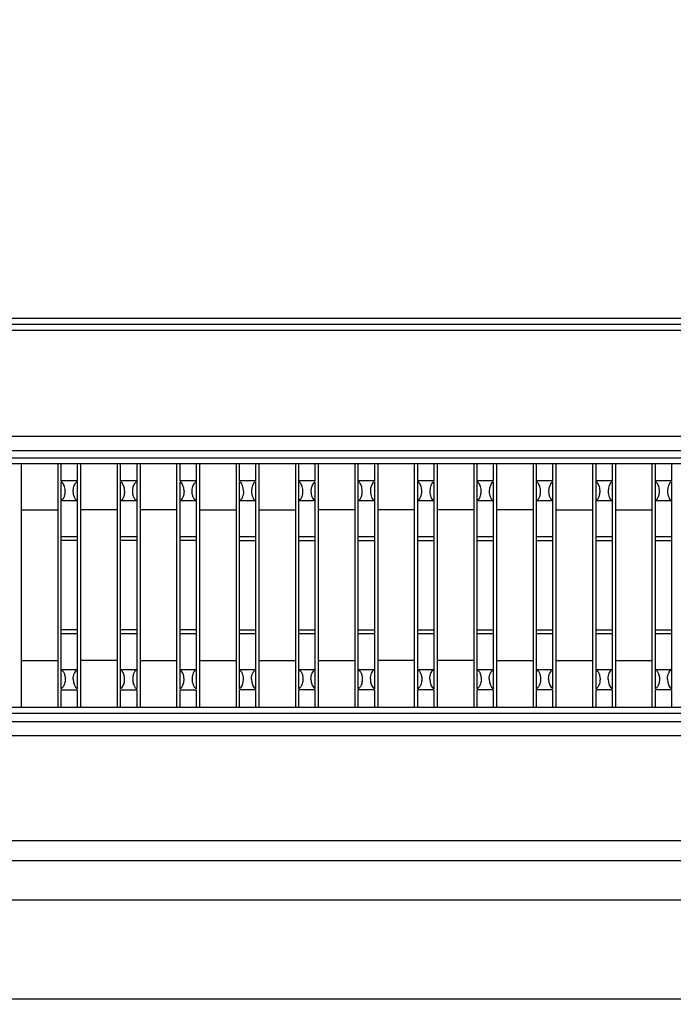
# Model space of a CAD drawing. Header units: inches. Extents: x 0 to 34, y 0 to 22.
# Tile 13 of 55: x 11.221 to 11.546, y 6.199 to 6.687. Entities that reach past the tile are written whole.
import ezdxf

# ---------------------------------------------------------------- set-up
doc = ezdxf.new("R2010")
doc.units = ezdxf.units.IN
doc.header["$LTSCALE"] = 1.87
doc.header["$MEASUREMENT"] = 0
doc.layers.get('0').update_dxf_attribs({"linetype": 'CONTINUOUS'})
doc.layers.add('DIMENSIONS', color=7, linetype='CONTINUOUS')
doc.styles.get("Standard").update_dxf_attribs({"font": 'txt', "width": 0.8})
doc.dimstyles.new('DIMSTYLE_2', dxfattribs={"dimtxt": 0.125, "dimasz": 0.18, "dimexe": 0.125, "dimexo": 0.0625, "dimgap": 0.03125, "dimtad": 0, "dimtih": 1, "dimtoh": 1, "dimdec": 3, "dimzin": 4, "dimdsep": 46, "dimtxsty": 'STANDARD', "dimblk": '_FILLED', "dimblk1": '_FILLED', "dimblk2": '_FILLED', "dimcen": 0.09, "dimadec": 0, "dimazin": 0, "dimtp": 0.01, "dimtm": 0.01, "dimtfac": 1, "dimtdec": 3, "dimtofl": 0, "dimtmove": 0, "dimatfit": 3, "dimldrblk": '_FILLED', "dimfxl": 1, "dimtolj": 1, "dimtzin": 4, "dimarcsym": 0})

# ---------------------------------------------------------------- blocks, each defined once
blk = doc.blocks.new('*D23')
at = {"layer": 'DIMENSIONS', "color": 2, "linetype": 'CONTINUOUS'}
blk.add_line((10.98033, 6.54323), (10.98033, 7.50258), dxfattribs=at)
at = {"layer": 'DIMENSIONS', "color": 2, "linetype": 'CONTINUOUS', "insert": (10.91783, 7.56508), "char_height": 0.125, "width": 1.325, "attachment_point": 1, "rotation": 90, "line_spacing_factor": 0.9}
blk.add_mtext('2.568{\\Ftxt.shx;\\W1.000000;\\H0.125000; }[65.22]', dxfattribs=at)
blk = doc.blocks.new('_FILLED')
at = {"color": 0, "linetype": 'BYBLOCK'}
blk.add_solid([(0, 0), (-1, 0.1736), (-1, -0.1736)], dxfattribs=at)
blk = doc.blocks.new('*D25')
at = {"layer": 'DIMENSIONS', "color": 2, "linetype": 'CONTINUOUS'}
blk.add_line((8.90148, 6.97479), (14.48325, 6.97479), dxfattribs=at)
at = {"layer": 'DIMENSIONS', "color": 2, "linetype": 'CONTINUOUS', "insert": (14.54575, 7.03729), "char_height": 0.125, "width": 1.325, "attachment_point": 1, "line_spacing_factor": 0.9}
blk.add_mtext('1.644{\\Ftxt.shx;\\W1.000000;\\H0.125000; }[41.77]', dxfattribs=at)
blk = doc.blocks.new('*D28')
at = {"layer": 'DIMENSIONS', "color": 2, "linetype": 'CONTINUOUS'}
for p, q in [((9.75, 6.88509), (13.87958, 6.88509)), ((13.87958, 6.88509), (14.15137, 6.79139)), ((14.15137, 6.79139), (14.48325, 6.79139))]:
    blk.add_line(p, q, dxfattribs=at)
at = {"layer": 'DIMENSIONS', "color": 2, "linetype": 'CONTINUOUS', "insert": (14.54575, 6.85389), "char_height": 0.125, "width": 1.325, "attachment_point": 1, "line_spacing_factor": 0.9}
blk.add_mtext('1.555{\\Ftxt.shx;\\W1.000000;\\H0.125000; }[39.49]', dxfattribs=at)

msp = doc.modelspace()

# ---------------------------------------------------------------- linework, layer by layer
at = {"color": 7, "linetype": 'CONTINUOUS'}
for p, q in [((9.26188, 6.53938), (12.69879, 6.53938)), ((9.26189, 6.53638), (12.69878, 6.53638)), ((9.26189, 6.53338), (12.69878, 6.53338)), ((9.26153, 6.48073), (12.69912, 6.48073)), ((9.26147, 6.47354), (12.6992, 6.47354)), ((12.6992, 6.46978), (9.26147, 6.46978)), ((12.69935, 6.46698), (9.26132, 6.46698)), ((11.22182, 6.34609), (11.22182, 6.46698)), ((11.23984, 6.46698), (11.23984, 6.34609)), ((11.24155, 6.4585), (11.24155, 6.46698)), ((11.24954, 6.46698), (11.24954, 6.35535)), ((11.25135, 6.34609), (11.25135, 6.46698)), ((11.26936, 6.46698), (11.26936, 6.34609)), ((11.27108, 6.4585), (11.27108, 6.46698)), ((11.27907, 6.46698), (11.27907, 6.35535)), ((11.28088, 6.34609), (11.28088, 6.46698)), ((11.29889, 6.46698), (11.29889, 6.34609)), ((11.3006, 6.4585), (11.3006, 6.46698)), ((11.3086, 6.46698), (11.3086, 6.35535)), ((11.31041, 6.34609), (11.31041, 6.46698)), ((11.32842, 6.46698), (11.32842, 6.34609)), ((11.33013, 6.4585), (11.33013, 6.46698)), ((11.33812, 6.46698), (11.33812, 6.4585)), ((11.33993, 6.34609), (11.33993, 6.46698)), ((11.35795, 6.46698), (11.35795, 6.34609)), ((11.35966, 6.35535), (11.35966, 6.46698)), ((11.36765, 6.46698), (11.36765, 6.4585)), ((11.36946, 6.34609), (11.36946, 6.46698)), ((11.38748, 6.46698), (11.38748, 6.34609)), ((11.38919, 6.35535), (11.38919, 6.46698)), ((11.39718, 6.46698), (11.39718, 6.4585)), ((11.39899, 6.34609), (11.39899, 6.46698)), ((11.417, 6.46698), (11.417, 6.34609)), ((11.41872, 6.35535), (11.41871, 6.46698)), ((11.42671, 6.46698), (11.42671, 6.4585)), ((11.42852, 6.34609), (11.42852, 6.46698)), ((11.44653, 6.46698), (11.44653, 6.34609)), ((11.44824, 6.35535), (11.44824, 6.46698)), ((11.45623, 6.46698), (11.45623, 6.4585)), ((11.45804, 6.34609), (11.45804, 6.46698)), ((11.47606, 6.46698), (11.47606, 6.34609)), ((11.47777, 6.35535), (11.47777, 6.46698)), ((11.48576, 6.46698), (11.48576, 6.4585)), ((11.48757, 6.34609), (11.48757, 6.46698)), ((11.50559, 6.46698), (11.50559, 6.34609)), ((11.5073, 6.35535), (11.5073, 6.46698)), ((11.51529, 6.46698), (11.51529, 6.4585)), ((11.5171, 6.34609), (11.5171, 6.46698)), ((11.53511, 6.46698), (11.53511, 6.34609)), ((11.53683, 6.35535), (11.53682, 6.46698)), ((11.54482, 6.46698), (11.54482, 6.4585)), ((11.24954, 6.4585), (11.24155, 6.4585)), ((11.24155, 6.35535), (11.24155, 6.45808)), ((11.27907, 6.4585), (11.27108, 6.4585)), ((11.27108, 6.35535), (11.27108, 6.45808)), ((11.3086, 6.4585), (11.30061, 6.4585)), ((11.30061, 6.35535), (11.30061, 6.45808)), ((11.33812, 6.4585), (11.33013, 6.4585)), ((11.33013, 6.35535), (11.33013, 6.45808)), ((11.33812, 6.45808), (11.33812, 6.35535)), ((11.36765, 6.4585), (11.35966, 6.4585)), ((11.36765, 6.45808), (11.36765, 6.35535)), ((11.39718, 6.4585), (11.38919, 6.4585)), ((11.39718, 6.45808), (11.39718, 6.35535)), ((11.42671, 6.4585), (11.41872, 6.4585)), ((11.42671, 6.45808), (11.42671, 6.35535)), ((11.45624, 6.4585), (11.44824, 6.4585)), ((11.45624, 6.45808), (11.45624, 6.35535)), ((11.48576, 6.4585), (11.47777, 6.4585)), ((11.48576, 6.45808), (11.48576, 6.35535)), ((11.51529, 6.4585), (11.5073, 6.4585)), ((11.51529, 6.45808), (11.51529, 6.35535)), ((11.54482, 6.4585), (11.53683, 6.4585)), ((11.54482, 6.45808), (11.54482, 6.35535)), ((11.24155, 6.4488), (11.24954, 6.4488)), ((11.27108, 6.4488), (11.27907, 6.4488)), ((11.30061, 6.4488), (11.3086, 6.4488)), ((11.33013, 6.4488), (11.33812, 6.4488)), ((11.35966, 6.4488), (11.36765, 6.4488)), ((11.38919, 6.4488), (11.39718, 6.4488)), ((11.41872, 6.4488), (11.42671, 6.4488)), ((11.44824, 6.4488), (11.45624, 6.4488)), ((11.47777, 6.4488), (11.48576, 6.4488)), ((11.5073, 6.4488), (11.51529, 6.4488)), ((11.53683, 6.4488), (11.54482, 6.4488)), ((11.22182, 6.44412), (11.23984, 6.44412)), ((11.26936, 6.44412), (11.25135, 6.44412)), ((11.29889, 6.44412), (11.28088, 6.44412)), ((11.31041, 6.44412), (11.32842, 6.44412)), ((11.33993, 6.44412), (11.35795, 6.44412)), ((11.38747, 6.44412), (11.36946, 6.44412)), ((11.417, 6.44412), (11.39899, 6.44412)), ((11.44653, 6.44412), (11.42852, 6.44412)), ((11.47606, 6.44412), (11.45804, 6.44412)), ((11.48757, 6.44412), (11.50559, 6.44412)), ((11.5171, 6.44412), (11.53511, 6.44412)), ((11.24954, 6.43066), (11.24155, 6.43066)), ((11.24954, 6.42886), (11.24155, 6.42886)), ((11.27907, 6.43066), (11.27108, 6.43066)), ((11.27907, 6.42886), (11.27108, 6.42886)), ((11.3086, 6.43066), (11.3006, 6.43066)), ((11.3086, 6.42886), (11.3006, 6.42886)), ((11.33812, 6.43066), (11.33013, 6.43066)), ((11.33013, 6.42886), (11.33812, 6.42886)), ((11.36765, 6.43066), (11.35966, 6.43066)), ((11.35966, 6.42886), (11.36765, 6.42886)), ((11.39718, 6.43066), (11.38919, 6.43066)), ((11.38919, 6.42886), (11.39718, 6.42886)), ((11.41871, 6.42886), (11.42671, 6.42886)), ((11.42671, 6.43066), (11.41872, 6.43066)), ((11.45623, 6.43066), (11.44824, 6.43066)), ((11.44824, 6.42886), (11.45623, 6.42886)), ((11.48576, 6.43066), (11.47777, 6.43066)), ((11.47777, 6.42886), (11.48576, 6.42886)), ((11.51529, 6.43066), (11.5073, 6.43066)), ((11.5073, 6.42886), (11.51529, 6.42886)), ((11.54482, 6.43066), (11.53683, 6.43066)), ((11.53683, 6.42886), (11.54482, 6.42886)), ((11.24954, 6.38456), (11.24155, 6.38456)), ((11.27907, 6.38456), (11.27108, 6.38456)), ((11.3086, 6.38456), (11.3006, 6.38456)), ((11.33013, 6.38456), (11.33812, 6.38456)), ((11.35966, 6.38456), (11.36765, 6.38456)), ((11.38919, 6.38456), (11.39718, 6.38456)), ((11.41871, 6.38456), (11.42671, 6.38456)), ((11.44824, 6.38456), (11.45623, 6.38456)), ((11.47777, 6.38456), (11.48576, 6.38456)), ((11.5073, 6.38456), (11.51529, 6.38456)), ((11.53683, 6.38456), (11.54482, 6.38456)), ((11.24155, 6.38277), (11.24954, 6.38277)), ((11.27108, 6.38277), (11.27907, 6.38277)), ((11.3006, 6.38277), (11.3086, 6.38277)), ((11.33013, 6.38277), (11.33812, 6.38277)), ((11.35966, 6.38277), (11.36765, 6.38277)), ((11.38919, 6.38277), (11.39718, 6.38277)), ((11.41872, 6.38277), (11.42671, 6.38277)), ((11.44824, 6.38277), (11.45623, 6.38277)), ((11.47777, 6.38277), (11.48576, 6.38277)), ((11.5073, 6.38277), (11.51529, 6.38277)), ((11.53683, 6.38277), (11.54482, 6.38277)), ((11.22182, 6.36931), (11.23984, 6.36931)), ((11.26936, 6.36931), (11.25135, 6.36931)), ((11.28088, 6.36931), (11.29889, 6.36931)), ((11.31041, 6.36931), (11.32842, 6.36931)), ((11.33993, 6.36931), (11.35795, 6.36931)), ((11.36946, 6.36931), (11.38747, 6.36931)), ((11.417, 6.36931), (11.39899, 6.36931)), ((11.44653, 6.36931), (11.42852, 6.36931)), ((11.45804, 6.36931), (11.47606, 6.36931)), ((11.48757, 6.36931), (11.50559, 6.36931)), ((11.5171, 6.36931), (11.53511, 6.36931)), ((11.24954, 6.36462), (11.24155, 6.36462)), ((11.27907, 6.36462), (11.27108, 6.36462)), ((11.3086, 6.36462), (11.30061, 6.36462)), ((11.33812, 6.36462), (11.33013, 6.36462)), ((11.36765, 6.36462), (11.35966, 6.36462)), ((11.39718, 6.36462), (11.38919, 6.36462)), ((11.42671, 6.36462), (11.41872, 6.36462)), ((11.45624, 6.36462), (11.44824, 6.36462)), ((11.48576, 6.36462), (11.47777, 6.36462)), ((11.51529, 6.36462), (11.5073, 6.36462)), ((11.54482, 6.36462), (11.53683, 6.36462)), ((11.24155, 6.34609), (11.24155, 6.35476)), ((11.24155, 6.35476), (11.24954, 6.35476)), ((11.24954, 6.35476), (11.24954, 6.34609)), ((11.27108, 6.35476), (11.27907, 6.35476)), ((11.27108, 6.34609), (11.27108, 6.35476)), ((11.27907, 6.35476), (11.27907, 6.34609)), ((11.3006, 6.34609), (11.3006, 6.35476)), ((11.30061, 6.35476), (11.3086, 6.35476)), ((11.3086, 6.35476), (11.3086, 6.34609)), ((11.33013, 6.34609), (11.33013, 6.35477)), ((11.33812, 6.35476), (11.33013, 6.35476)), ((11.33812, 6.35476), (11.33812, 6.34609)), ((11.35966, 6.34609), (11.35966, 6.35477)), ((11.36765, 6.35476), (11.35966, 6.35476)), ((11.36765, 6.35476), (11.36765, 6.34609)), ((11.38919, 6.34609), (11.38919, 6.35477)), ((11.39718, 6.35476), (11.38919, 6.35476)), ((11.39718, 6.35476), (11.39718, 6.34609)), ((11.41871, 6.34609), (11.41871, 6.35477)), ((11.42671, 6.35476), (11.41872, 6.35476)), ((11.42671, 6.35476), (11.42671, 6.34609)), ((11.44824, 6.34609), (11.44824, 6.35477)), ((11.45624, 6.35476), (11.44824, 6.35476)), ((11.45623, 6.35476), (11.45623, 6.34609)), ((11.47777, 6.34609), (11.47777, 6.35477)), ((11.48576, 6.35476), (11.47777, 6.35476)), ((11.48576, 6.35476), (11.48576, 6.34609)), ((11.5073, 6.34609), (11.5073, 6.35477)), ((11.51529, 6.35476), (11.5073, 6.35476)), ((11.51529, 6.35476), (11.51529, 6.34609)), ((11.53682, 6.34609), (11.53682, 6.35477)), ((11.54482, 6.35476), (11.53683, 6.35476)), ((11.54482, 6.35476), (11.54482, 6.34609)), ((9.26278, 6.34609), (12.69689, 6.34609)), ((9.26278, 6.34323), (12.69689, 6.34323)), ((12.69699, 6.33894), (9.26268, 6.33894)), ((12.69699, 6.33201), (9.26268, 6.33201)), ((12.48983, 6.27987), (9.46983, 6.27987)), ((8.52819, 6.27009), (13.43148, 6.27009)), ((8.52819, 6.25052), (13.43148, 6.25052)), ((13.35923, 6.2012), (8.60044, 6.2012))]:
    msp.add_line(p, q, dxfattribs=at)
for centre, ratio, start_param, end_param in [((11.27023, 6.45337), 0.577362, -1.570796, -0.30109), ((11.29976, 6.45337), 0.577362, -1.570796, -0.30109), ((11.32929, 6.45337), 0.577362, -1.570796, -0.30109), ((11.33897, 6.45337), 0.577339, 0.30109, 1.570796), ((11.3685, 6.45337), 0.577339, 0.30109, 1.570796), ((11.39802, 6.45337), 0.577339, 0.30109, 1.570796), ((11.42755, 6.45337), 0.577339, 0.30109, 1.570796), ((11.45708, 6.45337), 0.577339, 0.30109, 1.570796), ((11.48661, 6.45337), 0.577339, 0.30109, 1.570796), ((11.51613, 6.45337), 0.577339, 0.30109, 1.570796), ((11.54566, 6.45337), 0.577339, 0.30109, 1.570796), ((11.25039, 6.36005), 0.577339, 1.570796, 2.840502), ((11.27023, 6.36005), 0.577362, -2.840502, -1.570796), ((11.29976, 6.36005), 0.577362, -2.840502, -1.570796), ((11.32929, 6.36005), 0.577362, -2.840502, -1.570796), ((11.33897, 6.36005), 0.577339, -4.712389, -3.442683), ((11.3685, 6.36005), 0.577339, -4.712389, -3.442683), ((11.39802, 6.36005), 0.577339, -4.712389, -3.442683), ((11.42755, 6.36005), 0.577339, -4.712389, -3.442683), ((11.45708, 6.36005), 0.577339, -4.712389, -3.442683), ((11.48661, 6.36005), 0.577339, -4.712389, -3.442683), ((11.51613, 6.36005), 0.577339, -4.712389, -3.442683), ((11.54566, 6.36005), 0.577339, -4.712389, -3.442683)]:
    msp.add_ellipse(centre, major_axis=(0, 0.00492), ratio=ratio, start_param=start_param, end_param=end_param, dxfattribs=at)
for points, knots in [([(11.24348, 6.45448), (11.24337, 6.45528), (11.243, 6.45665), (11.24207, 6.4578), (11.24155, 6.45808)], [0, 0, 0, 0, 0.577983, 1, 1, 1, 1]), ([(11.24762, 6.45448), (11.24772, 6.45528), (11.24809, 6.45665), (11.24902, 6.4578), (11.24954, 6.45808)], [0, 0, 0, 0, 0.577987, 1, 1, 1, 1]), ([(11.27714, 6.45448), (11.27725, 6.45528), (11.27762, 6.45665), (11.27855, 6.4578), (11.27907, 6.45808)], [0, 0, 0, 0, 0.577987, 1, 1, 1, 1]), ([(11.30667, 6.45448), (11.30678, 6.45528), (11.30715, 6.45665), (11.30808, 6.4578), (11.3086, 6.45808)], [0, 0, 0, 0, 0.577987, 1, 1, 1, 1]), ([(11.36159, 6.45448), (11.36148, 6.45528), (11.36111, 6.45665), (11.36018, 6.4578), (11.35966, 6.45808)], [0, 0, 0, 0, 0.577983, 1, 1, 1, 1]), ([(11.39111, 6.45448), (11.39101, 6.45528), (11.39064, 6.45665), (11.38971, 6.4578), (11.38919, 6.45808)], [0, 0, 0, 0, 0.577983, 1, 1, 1, 1]), ([(11.42064, 6.45448), (11.42054, 6.45528), (11.42017, 6.45665), (11.41923, 6.4578), (11.41872, 6.45808)], [0, 0, 0, 0, 0.577983, 1, 1, 1, 1]), ([(11.45017, 6.45448), (11.45006, 6.45528), (11.44969, 6.45665), (11.44876, 6.4578), (11.44824, 6.45808)], [0, 0, 0, 0, 0.577983, 1, 1, 1, 1]), ([(11.4797, 6.45448), (11.47959, 6.45528), (11.47922, 6.45665), (11.47829, 6.4578), (11.47777, 6.45808)], [0, 0, 0, 0, 0.577983, 1, 1, 1, 1]), ([(11.50923, 6.45448), (11.50912, 6.45528), (11.50875, 6.45665), (11.50782, 6.4578), (11.5073, 6.45808)], [0, 0, 0, 0, 0.577983, 1, 1, 1, 1]), ([(11.53875, 6.45448), (11.53865, 6.45528), (11.53828, 6.45665), (11.53734, 6.4578), (11.53683, 6.45808)], [0, 0, 0, 0, 0.577983, 1, 1, 1, 1]), ([(11.24155, 6.44863), (11.24188, 6.44886), (11.24256, 6.44948), (11.24323, 6.45086), (11.24358, 6.45259), (11.24356, 6.45385), (11.24348, 6.45448)], [0, 0, 0, 0, 0.186735, 0.42041, 0.701239, 1, 1, 1, 1]), ([(11.24954, 6.44863), (11.24921, 6.44886), (11.24853, 6.44948), (11.24787, 6.45086), (11.24751, 6.45259), (11.24753, 6.45385), (11.24762, 6.45448)], [0, 0, 0, 0, 0.186732, 0.420406, 0.701236, 1, 1, 1, 1]), ([(11.27308, 6.45337), (11.27308, 6.45283), (11.27298, 6.45179), (11.27256, 6.45041), (11.27201, 6.44946), (11.27148, 6.44893), (11.27121, 6.44873), (11.27108, 6.44864)], [0, 0, 0, 0, 0.305276, 0.580356, 0.810243, 0.908709, 1, 1, 1, 1]), ([(11.27907, 6.44863), (11.27874, 6.44886), (11.27806, 6.44948), (11.27739, 6.45086), (11.27704, 6.45259), (11.27706, 6.45385), (11.27714, 6.45448)], [0, 0, 0, 0, 0.186732, 0.420406, 0.701236, 1, 1, 1, 1]), ([(11.30261, 6.45337), (11.30261, 6.45283), (11.30251, 6.45179), (11.30209, 6.45041), (11.30154, 6.44946), (11.30101, 6.44893), (11.30074, 6.44873), (11.30061, 6.44864)], [0, 0, 0, 0, 0.305276, 0.580356, 0.810243, 0.908709, 1, 1, 1, 1]), ([(11.3086, 6.44863), (11.30827, 6.44886), (11.30759, 6.44948), (11.30692, 6.45086), (11.30656, 6.45259), (11.30659, 6.45385), (11.30667, 6.45448)], [0, 0, 0, 0, 0.186732, 0.420406, 0.701236, 1, 1, 1, 1]), ([(11.33213, 6.45337), (11.33213, 6.45283), (11.33204, 6.45179), (11.33162, 6.45041), (11.33107, 6.44946), (11.33054, 6.44893), (11.33027, 6.44873), (11.33013, 6.44864)], [0, 0, 0, 0, 0.305276, 0.580356, 0.810243, 0.908709, 1, 1, 1, 1]), ([(11.33613, 6.45337), (11.33613, 6.45283), (11.33622, 6.45179), (11.33664, 6.45041), (11.33719, 6.44946), (11.33772, 6.44893), (11.33799, 6.44873), (11.33812, 6.44864)], [0, 0, 0, 0, 0.305279, 0.58036, 0.810246, 0.908711, 1, 1, 1, 1]), ([(11.35966, 6.44863), (11.35999, 6.44886), (11.36067, 6.44948), (11.36134, 6.45086), (11.36169, 6.45259), (11.36167, 6.45385), (11.36159, 6.45448)], [0, 0, 0, 0, 0.186735, 0.42041, 0.701239, 1, 1, 1, 1]), ([(11.36565, 6.45337), (11.36565, 6.45283), (11.36575, 6.45179), (11.36617, 6.45041), (11.36672, 6.44946), (11.36725, 6.44893), (11.36752, 6.44873), (11.36765, 6.44864)], [0, 0, 0, 0, 0.305279, 0.58036, 0.810246, 0.908711, 1, 1, 1, 1]), ([(11.38919, 6.44863), (11.38952, 6.44886), (11.3902, 6.44948), (11.39086, 6.45086), (11.39122, 6.45259), (11.3912, 6.45385), (11.39111, 6.45448)], [0, 0, 0, 0, 0.186735, 0.42041, 0.701239, 1, 1, 1, 1]), ([(11.39518, 6.45337), (11.39518, 6.45283), (11.39528, 6.45179), (11.3957, 6.45041), (11.39624, 6.44946), (11.39677, 6.44893), (11.39705, 6.44873), (11.39718, 6.44864)], [0, 0, 0, 0, 0.305279, 0.58036, 0.810246, 0.908711, 1, 1, 1, 1]), ([(11.41872, 6.44863), (11.41905, 6.44886), (11.41972, 6.44948), (11.42039, 6.45086), (11.42075, 6.45259), (11.42073, 6.45385), (11.42064, 6.45448)], [0, 0, 0, 0, 0.186735, 0.42041, 0.701239, 1, 1, 1, 1]), ([(11.42471, 6.45337), (11.42471, 6.45283), (11.42481, 6.45179), (11.42522, 6.45041), (11.42577, 6.44946), (11.4263, 6.44893), (11.42657, 6.44873), (11.42671, 6.44864)], [0, 0, 0, 0, 0.305279, 0.58036, 0.810246, 0.908711, 1, 1, 1, 1]), ([(11.44824, 6.44863), (11.44857, 6.44886), (11.44925, 6.44948), (11.44992, 6.45086), (11.45028, 6.45259), (11.45025, 6.45385), (11.45017, 6.45448)], [0, 0, 0, 0, 0.186735, 0.42041, 0.701239, 1, 1, 1, 1]), ([(11.45424, 6.45337), (11.45424, 6.45283), (11.45433, 6.45179), (11.45475, 6.45041), (11.4553, 6.44946), (11.45583, 6.44893), (11.4561, 6.44873), (11.45624, 6.44864)], [0, 0, 0, 0, 0.305279, 0.58036, 0.810246, 0.908711, 1, 1, 1, 1]), ([(11.47777, 6.44863), (11.4781, 6.44886), (11.47878, 6.44948), (11.47945, 6.45086), (11.4798, 6.45259), (11.47978, 6.45385), (11.4797, 6.45448)], [0, 0, 0, 0, 0.186735, 0.42041, 0.701239, 1, 1, 1, 1]), ([(11.48376, 6.45337), (11.48376, 6.45283), (11.48386, 6.45179), (11.48428, 6.45041), (11.48483, 6.44946), (11.48536, 6.44893), (11.48563, 6.44873), (11.48576, 6.44864)], [0, 0, 0, 0, 0.305279, 0.58036, 0.810246, 0.908711, 1, 1, 1, 1]), ([(11.5073, 6.44863), (11.50763, 6.44886), (11.50831, 6.44948), (11.50897, 6.45086), (11.50933, 6.45259), (11.50931, 6.45385), (11.50923, 6.45448)], [0, 0, 0, 0, 0.186735, 0.42041, 0.701239, 1, 1, 1, 1]), ([(11.51329, 6.45337), (11.51329, 6.45283), (11.51339, 6.45179), (11.51381, 6.45041), (11.51435, 6.44946), (11.51488, 6.44893), (11.51516, 6.44873), (11.51529, 6.44864)], [0, 0, 0, 0, 0.305279, 0.58036, 0.810246, 0.908711, 1, 1, 1, 1]), ([(11.53683, 6.44863), (11.53716, 6.44886), (11.53783, 6.44948), (11.5385, 6.45086), (11.53886, 6.45259), (11.53884, 6.45385), (11.53875, 6.45448)], [0, 0, 0, 0, 0.186735, 0.42041, 0.701239, 1, 1, 1, 1]), ([(11.54282, 6.45337), (11.54282, 6.45283), (11.54292, 6.45179), (11.54333, 6.45041), (11.54388, 6.44946), (11.54441, 6.44893), (11.54468, 6.44873), (11.54482, 6.44864)], [0, 0, 0, 0, 0.305279, 0.58036, 0.810246, 0.908711, 1, 1, 1, 1]), ([(11.24155, 6.3648), (11.24188, 6.36457), (11.24256, 6.36394), (11.24323, 6.36256), (11.24358, 6.36084), (11.24356, 6.35958), (11.24348, 6.35894)], [0, 0, 0, 0, 0.186735, 0.42041, 0.701238, 1, 1, 1, 1]), ([(11.24754, 6.36005), (11.24754, 6.3606), (11.24764, 6.36163), (11.24806, 6.36302), (11.24861, 6.36396), (11.24914, 6.3645), (11.24941, 6.36469), (11.24954, 6.36479)], [0, 0, 0, 0, 0.305279, 0.580359, 0.810246, 0.908711, 1, 1, 1, 1]), ([(11.27308, 6.36005), (11.27308, 6.3606), (11.27298, 6.36163), (11.27256, 6.36302), (11.27201, 6.36396), (11.27148, 6.3645), (11.27121, 6.36469), (11.27108, 6.36479)], [0, 0, 0, 0, 0.305277, 0.580356, 0.810243, 0.908709, 1, 1, 1, 1]), ([(11.27907, 6.3648), (11.27874, 6.36457), (11.27806, 6.36394), (11.27739, 6.36256), (11.27704, 6.36084), (11.27706, 6.35958), (11.27714, 6.35894)], [0, 0, 0, 0, 0.186732, 0.420407, 0.701237, 1, 1, 1, 1]), ([(11.30261, 6.36005), (11.30261, 6.3606), (11.30251, 6.36163), (11.30209, 6.36302), (11.30154, 6.36396), (11.30101, 6.3645), (11.30074, 6.36469), (11.30061, 6.36479)], [0, 0, 0, 0, 0.305277, 0.580356, 0.810243, 0.908709, 1, 1, 1, 1]), ([(11.3086, 6.3648), (11.30827, 6.36457), (11.30759, 6.36394), (11.30692, 6.36256), (11.30656, 6.36084), (11.30659, 6.35958), (11.30667, 6.35894)], [0, 0, 0, 0, 0.186732, 0.420407, 0.701237, 1, 1, 1, 1]), ([(11.33213, 6.36005), (11.33213, 6.3606), (11.33204, 6.36163), (11.33162, 6.36302), (11.33107, 6.36396), (11.33054, 6.3645), (11.33027, 6.36469), (11.33013, 6.36479)], [0, 0, 0, 0, 0.305277, 0.580356, 0.810243, 0.908709, 1, 1, 1, 1]), ([(11.33613, 6.36005), (11.33613, 6.3606), (11.33622, 6.36163), (11.33664, 6.36302), (11.33719, 6.36396), (11.33772, 6.3645), (11.33799, 6.36469), (11.33812, 6.36479)], [0, 0, 0, 0, 0.305279, 0.580359, 0.810246, 0.908711, 1, 1, 1, 1]), ([(11.35966, 6.3648), (11.35999, 6.36457), (11.36067, 6.36394), (11.36134, 6.36256), (11.36169, 6.36084), (11.36167, 6.35958), (11.36159, 6.35894)], [0, 0, 0, 0, 0.186735, 0.42041, 0.701238, 1, 1, 1, 1]), ([(11.36565, 6.36005), (11.36565, 6.3606), (11.36575, 6.36163), (11.36617, 6.36302), (11.36672, 6.36396), (11.36725, 6.3645), (11.36752, 6.36469), (11.36765, 6.36479)], [0, 0, 0, 0, 0.305279, 0.580359, 0.810246, 0.908711, 1, 1, 1, 1]), ([(11.38919, 6.3648), (11.38952, 6.36457), (11.3902, 6.36394), (11.39086, 6.36256), (11.39122, 6.36084), (11.3912, 6.35958), (11.39111, 6.35894)], [0, 0, 0, 0, 0.186735, 0.42041, 0.701238, 1, 1, 1, 1]), ([(11.39518, 6.36005), (11.39518, 6.3606), (11.39528, 6.36163), (11.3957, 6.36302), (11.39624, 6.36396), (11.39677, 6.3645), (11.39705, 6.36469), (11.39718, 6.36479)], [0, 0, 0, 0, 0.305279, 0.580359, 0.810246, 0.908711, 1, 1, 1, 1]), ([(11.41872, 6.3648), (11.41905, 6.36457), (11.41972, 6.36394), (11.42039, 6.36256), (11.42075, 6.36084), (11.42073, 6.35958), (11.42064, 6.35894)], [0, 0, 0, 0, 0.186735, 0.42041, 0.701238, 1, 1, 1, 1]), ([(11.42471, 6.36005), (11.42471, 6.3606), (11.42481, 6.36163), (11.42522, 6.36302), (11.42577, 6.36396), (11.4263, 6.3645), (11.42657, 6.36469), (11.42671, 6.36479)], [0, 0, 0, 0, 0.305279, 0.580359, 0.810246, 0.908711, 1, 1, 1, 1]), ([(11.44824, 6.3648), (11.44857, 6.36457), (11.44925, 6.36394), (11.44992, 6.36256), (11.45028, 6.36084), (11.45025, 6.35958), (11.45017, 6.35894)], [0, 0, 0, 0, 0.186735, 0.42041, 0.701238, 1, 1, 1, 1]), ([(11.45424, 6.36005), (11.45424, 6.3606), (11.45433, 6.36163), (11.45475, 6.36302), (11.4553, 6.36396), (11.45583, 6.3645), (11.4561, 6.36469), (11.45624, 6.36479)], [0, 0, 0, 0, 0.305279, 0.580359, 0.810246, 0.908711, 1, 1, 1, 1]), ([(11.47777, 6.3648), (11.4781, 6.36457), (11.47878, 6.36394), (11.47945, 6.36256), (11.4798, 6.36084), (11.47978, 6.35958), (11.4797, 6.35894)], [0, 0, 0, 0, 0.186735, 0.42041, 0.701238, 1, 1, 1, 1]), ([(11.48376, 6.36005), (11.48376, 6.3606), (11.48386, 6.36163), (11.48428, 6.36302), (11.48483, 6.36396), (11.48536, 6.3645), (11.48563, 6.36469), (11.48576, 6.36479)], [0, 0, 0, 0, 0.305279, 0.580359, 0.810246, 0.908711, 1, 1, 1, 1]), ([(11.5073, 6.3648), (11.50763, 6.36457), (11.50831, 6.36394), (11.50897, 6.36256), (11.50933, 6.36084), (11.50931, 6.35958), (11.50923, 6.35894)], [0, 0, 0, 0, 0.186735, 0.42041, 0.701238, 1, 1, 1, 1]), ([(11.51329, 6.36005), (11.51329, 6.3606), (11.51339, 6.36163), (11.51381, 6.36302), (11.51435, 6.36396), (11.51488, 6.3645), (11.51516, 6.36469), (11.51529, 6.36479)], [0, 0, 0, 0, 0.305279, 0.580359, 0.810246, 0.908711, 1, 1, 1, 1]), ([(11.53683, 6.3648), (11.53716, 6.36457), (11.53783, 6.36394), (11.5385, 6.36256), (11.53886, 6.36084), (11.53884, 6.35958), (11.53875, 6.35894)], [0, 0, 0, 0, 0.186735, 0.42041, 0.701238, 1, 1, 1, 1]), ([(11.54282, 6.36005), (11.54282, 6.3606), (11.54292, 6.36163), (11.54333, 6.36302), (11.54388, 6.36396), (11.54441, 6.3645), (11.54468, 6.36469), (11.54482, 6.36479)], [0, 0, 0, 0, 0.305279, 0.580359, 0.810246, 0.908711, 1, 1, 1, 1]), ([(11.24348, 6.35894), (11.24337, 6.35815), (11.243, 6.35678), (11.24207, 6.35563), (11.24155, 6.35535)], [0, 0, 0, 0, 0.577984, 1, 1, 1, 1]), ([(11.27714, 6.35894), (11.27725, 6.35815), (11.27762, 6.35678), (11.27855, 6.35563), (11.27907, 6.35535)], [0, 0, 0, 0, 0.577987, 1, 1, 1, 1]), ([(11.30667, 6.35894), (11.30678, 6.35815), (11.30715, 6.35678), (11.30808, 6.35563), (11.3086, 6.35535)], [0, 0, 0, 0, 0.577987, 1, 1, 1, 1]), ([(11.36159, 6.35894), (11.36148, 6.35815), (11.36111, 6.35678), (11.36018, 6.35563), (11.35966, 6.35535)], [0, 0, 0, 0, 0.577984, 1, 1, 1, 1]), ([(11.39111, 6.35894), (11.39101, 6.35815), (11.39064, 6.35678), (11.38971, 6.35563), (11.38919, 6.35535)], [0, 0, 0, 0, 0.577984, 1, 1, 1, 1]), ([(11.42064, 6.35894), (11.42054, 6.35815), (11.42017, 6.35678), (11.41923, 6.35563), (11.41872, 6.35535)], [0, 0, 0, 0, 0.577984, 1, 1, 1, 1]), ([(11.45017, 6.35894), (11.45006, 6.35815), (11.44969, 6.35678), (11.44876, 6.35563), (11.44824, 6.35535)], [0, 0, 0, 0, 0.577984, 1, 1, 1, 1]), ([(11.4797, 6.35894), (11.47959, 6.35815), (11.47922, 6.35678), (11.47829, 6.35563), (11.47777, 6.35535)], [0, 0, 0, 0, 0.577984, 1, 1, 1, 1]), ([(11.50923, 6.35894), (11.50912, 6.35815), (11.50875, 6.35678), (11.50782, 6.35563), (11.5073, 6.35535)], [0, 0, 0, 0, 0.577984, 1, 1, 1, 1]), ([(11.53875, 6.35894), (11.53865, 6.35815), (11.53828, 6.35678), (11.53734, 6.35563), (11.53683, 6.35535)], [0, 0, 0, 0, 0.577984, 1, 1, 1, 1])]:
    msp.add_open_spline(points, degree=3, knots=knots, dxfattribs=at)

# ---------------------------------------------------------------- dimensions: what is measured, and where the dimension line sits
at = {"layer": 'DIMENSIONS', "color": 2, "linetype": 'CONTINUOUS'}
for feature_location, offset, dtype, origin, picture, middle in [((10.98033, 6.54323), (0, 0.95935), 1, (13.54821, 6.48073), '*D23', (10.98033, 8.22758)), ((8.90148, 6.97479), (5.58177, 0), 0, (13.47522, 5.33031), '*D25', (15.20825, 6.97479)), ((9.75, 6.88509), (4.73325, -0.0937), 0, (12.25483, 5.33031), '*D28', (15.20825, 6.79139))]:
    dim = msp.add_ordinate_dim(feature_location=feature_location, offset=offset, dtype=dtype, origin=origin, dimstyle='DIMSTYLE_2', dxfattribs=at)
    dim.commit()
    dim.dimension.update_dxf_attribs({"geometry": picture, "text_midpoint": middle})

doc.saveas('drawing.dxf')
